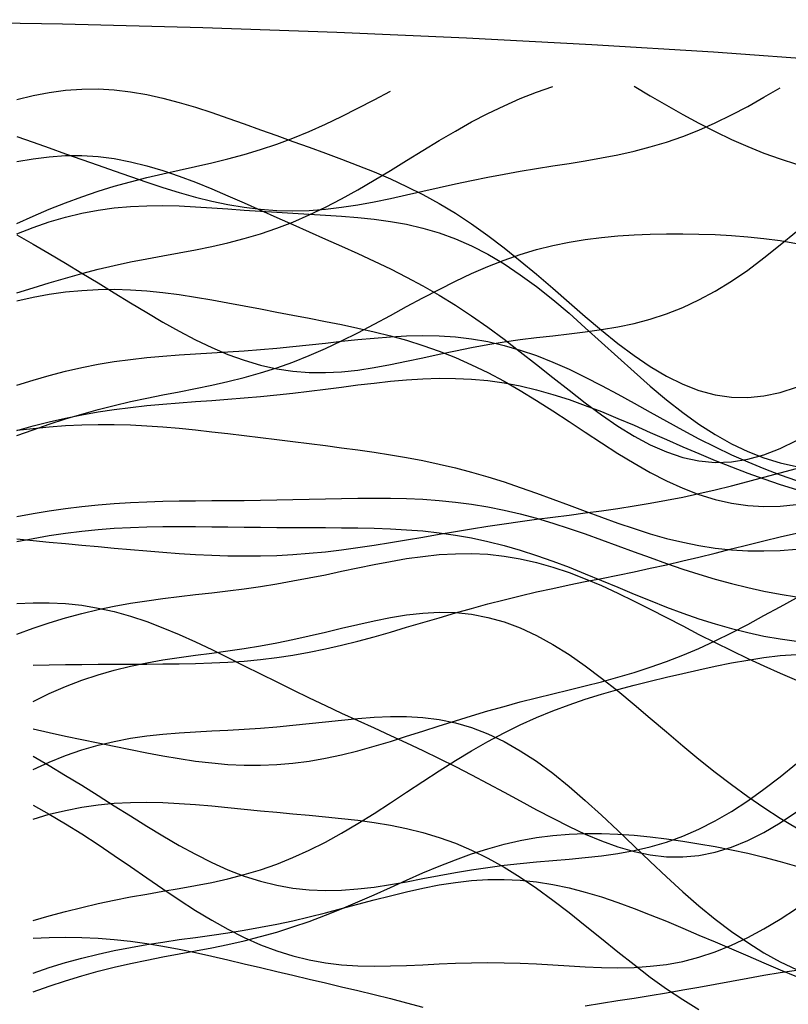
# Model space of a CAD drawing. Extents: x -15.9 to 15.9, y -4.2 to 4.2.
# Tile 9 of 13: x 2.1 to 5.7, y -0.3 to 4.2. Entities that reach past the tile are written whole.
import ezdxf

# ---------------------------------------------------------------- set-up
doc = ezdxf.new("R2010")
doc.units = 0

msp = doc.modelspace()

# ---------------------------------------------------------------- linework, layer by layer
at = {"layer": 'CNC'}
for points in [[(5.87822, 4.01051), (5.33394, 4.05008), (4.77402, 4.08508), (4.19718, 4.11549), (3.60147, 4.14126), (2.98389, 4.16238), (2.33943, 4.17883), (1.65885, 4.19059), (0.92078, 4.19765), (0, 4.2), (-0.92078, 4.19765), (-1.65885, 4.19059), (-2.33943, 4.17883)], [(2.129, 2.9436), (2.2037, 2.96707), (2.2784, 2.99022), (2.3531, 3.01244), (2.4278, 3.0333), (2.50251, 3.05253), (2.57721, 3.07007), (2.65191, 3.08607), (2.72661, 3.10081), (2.80131, 3.11475), (2.87601, 3.12845), (2.95072, 3.14254), (3.02542, 3.1577), (3.10012, 3.17459), (3.17482, 3.19381), (3.24952, 3.21587), (3.32422, 3.24116), (3.39893, 3.26991), (3.47363, 3.3022), (3.54833, 3.3379), (3.62303, 3.37676), (3.69773, 3.41833), (3.77243, 3.46206), (3.84714, 3.50727), (3.92184, 3.55323), (3.99654, 3.59918), (4.07124, 3.64436), (4.14594, 3.68807), (4.22064, 3.72968), (4.29535, 3.76869), (4.37005, 3.80471), (4.44475, 3.83751), (4.51945, 3.86701), (4.59415, 3.89326)], [(4.96766, 3.89392), (5.04236, 3.84995), (5.11706, 3.80653), (5.19177, 3.76429), (5.26647, 3.72378), (5.34117, 3.68549), (5.41587, 3.64976), (5.49057, 3.61686), (5.56527, 3.58692), (5.63998, 3.56), (5.71468, 3.53606)], [(2.129, 3.66338), (2.2037, 3.6367), (2.2784, 3.61026), (2.3531, 3.58387), (2.4278, 3.55744), (2.50251, 3.53099), (2.57721, 3.50464), (2.65191, 3.47859), (2.72661, 3.45318), (2.80131, 3.42878), (2.87601, 3.40585), (2.95072, 3.38484), (3.02542, 3.36623), (3.10012, 3.35044), (3.17482, 3.33784), (3.24952, 3.32873), (3.32422, 3.32328), (3.39893, 3.32155), (3.47363, 3.32348), (3.54833, 3.32888), (3.62303, 3.33745), (3.69773, 3.34876), (3.77243, 3.36234), (3.84714, 3.37763), (3.92184, 3.39408), (3.99654, 3.41113), (4.07124, 3.42826), (4.14594, 3.44503), (4.22064, 3.46109), (4.29535, 3.47622), (4.37005, 3.49031), (4.44475, 3.50342), (4.51945, 3.51572), (4.59415, 3.52752), (4.66885, 3.53924), (4.74356, 3.55137), (4.81826, 3.56447), (4.89296, 3.57911), (4.96766, 3.59586), (5.04236, 3.61522), (5.11706, 3.63763), (5.19177, 3.6634), (5.26647, 3.69271), (5.34117, 3.72557), (5.41587, 3.76185), (5.49057, 3.80125), (5.56527, 3.8433), (5.63998, 3.88741)], [(2.129, 3.83336), (2.2037, 3.85153), (2.2784, 3.86581), (2.3531, 3.87576), (2.4278, 3.8811), (2.50251, 3.88169), (2.57721, 3.87756), (2.65191, 3.86891), (2.72661, 3.85609), (2.80131, 3.83955), (2.87601, 3.81984), (2.95072, 3.79756), (3.02542, 3.77333), (3.10012, 3.74772), (3.17482, 3.72126), (3.24952, 3.69437), (3.32422, 3.66733), (3.39893, 3.6403), (3.47363, 3.61326), (3.54833, 3.58604), (3.62303, 3.55836), (3.69773, 3.52978), (3.77243, 3.49981), (3.84714, 3.46787), (3.92184, 3.43341), (3.99654, 3.39589), (4.07124, 3.35487), (4.14594, 3.31002), (4.22064, 3.26117), (4.29535, 3.20835), (4.37005, 3.15178), (4.44475, 3.0919), (4.51945, 3.02937), (4.59415, 2.96503), (4.66885, 2.89991), (4.74356, 2.83514), (4.81826, 2.77198), (4.89296, 2.71172), (4.96766, 2.65563), (5.04236, 2.60493), (5.11706, 2.56073), (5.19177, 2.52398), (5.26647, 2.49545), (5.34117, 2.47567), (5.41587, 2.46495), (5.49057, 2.46336), (5.56527, 2.47072), (5.63998, 2.48665), (5.71468, 2.51055)], [(2.129, 3.26353), (2.2037, 3.29683), (2.2784, 3.32869), (2.3531, 3.35862), (2.4278, 3.38629), (2.50251, 3.41154), (2.57721, 3.43442), (2.65191, 3.45512), (2.72661, 3.47399), (2.80131, 3.49153), (2.87601, 3.50831), (2.95072, 3.52497), (3.02542, 3.54218), (3.10012, 3.56057), (3.17482, 3.58072), (3.24952, 3.60311), (3.32422, 3.62808), (3.39893, 3.65583), (3.47363, 3.6864), (3.54833, 3.71964), (3.62303, 3.75524), (3.69773, 3.79274), (3.77243, 3.83156), (3.84714, 3.87099)], [(2.129, 3.5474), (2.2037, 3.5607), (2.2784, 3.57007), (2.3531, 3.57503), (2.4278, 3.57528), (2.50251, 3.57068), (2.57721, 3.56124), (2.65191, 3.54714), (2.72661, 3.52872), (2.80131, 3.50643), (2.87601, 3.48083), (2.95072, 3.45253), (3.02542, 3.42215), (3.10012, 3.39031), (3.17482, 3.35757), (3.24952, 3.32437), (3.32422, 3.29106), (3.39893, 3.25784), (3.47363, 3.22478), (3.54833, 3.19177), (3.62303, 3.15858), (3.69773, 3.12489), (3.77243, 3.09026), (3.84714, 3.05421), (3.92184, 3.01626), (3.99654, 2.97597), (4.07124, 2.93294), (4.14594, 2.88694), (4.22064, 2.83785), (4.29535, 2.78576), (4.37005, 2.73091), (4.44475, 2.6738), (4.51945, 2.61509), (4.59415, 2.55562), (4.66885, 2.49642), (4.74356, 2.43861), (4.81826, 2.3834), (4.89296, 2.33203), (4.96766, 2.28572), (5.04236, 2.2456), (5.11706, 2.21271), (5.19177, 2.18789), (5.26647, 2.1718), (5.34117, 2.16488), (5.41587, 2.16732), (5.49057, 2.17904), (5.56527, 2.19975), (5.63998, 2.22894), (5.71468, 2.26589)], [(2.129, 3.21492), (2.2037, 3.24431), (2.2784, 3.27027), (2.3531, 3.29245), (2.4278, 3.31066), (2.50251, 3.32484), (2.57721, 3.33509), (2.65191, 3.34167), (2.72661, 3.34493), (2.80131, 3.34537), (2.87601, 3.34353), (2.95072, 3.33998), (3.02542, 3.3353), (3.10012, 3.33001), (3.17482, 3.32457), (3.24952, 3.31929), (3.32422, 3.31438), (3.39893, 3.30985), (3.47363, 3.30557), (3.54833, 3.30126), (3.62303, 3.29644), (3.69773, 3.29056), (3.77243, 3.28293), (3.84714, 3.2728), (3.92184, 3.25944), (3.99654, 3.24211), (4.07124, 3.22015), (4.14594, 3.19301), (4.22064, 3.16032), (4.29535, 3.12184), (4.37005, 3.07759), (4.44475, 3.02776), (4.51945, 2.97278), (4.59415, 2.91327), (4.66885, 2.85005), (4.74356, 2.78409), (4.81826, 2.71648), (4.89296, 2.64837), (4.96766, 2.58095), (5.04236, 2.51541), (5.11706, 2.45284), (5.19177, 2.39426), (5.26647, 2.34052), (5.34117, 2.29234), (5.41587, 2.25023), (5.49057, 2.21451), (5.56527, 2.18532), (5.63998, 2.16262), (5.71468, 2.14622)], [(2.129, 3.21073), (2.2037, 3.16792), (2.2784, 3.1245), (2.3531, 3.08034), (2.4278, 3.03545), (2.50251, 2.98994), (2.57721, 2.94412), (2.65191, 2.8984), (2.72661, 2.85331), (2.80131, 2.8095), (2.87601, 2.76767), (2.95072, 2.72855), (3.02542, 2.69284), (3.10012, 2.66121), (3.17482, 2.63421), (3.24952, 2.61227), (3.32422, 2.59566), (3.39893, 2.58448), (3.47363, 2.57863), (3.54833, 2.57784), (3.62303, 2.58166), (3.69773, 2.5895), (3.77243, 2.60065), (3.84714, 2.61432), (3.92184, 2.62969), (3.99654, 2.64595), (4.07124, 2.66235), (4.14594, 2.67824), (4.22064, 2.69312), (4.29535, 2.70664), (4.37005, 2.71866), (4.44475, 2.72924), (4.51945, 2.73863), (4.59415, 2.74726), (4.66885, 2.75574), (4.74356, 2.76481), (4.81826, 2.77527), (4.89296, 2.78798), (4.96766, 2.80379), (5.04236, 2.8235), (5.11706, 2.84777), (5.19177, 2.87713), (5.26647, 2.91193), (5.34117, 2.95231), (5.41587, 2.99817), (5.49057, 3.0492), (5.56527, 3.10487), (5.63998, 3.16443), (5.71468, 3.227)], [(2.129, 2.28812), (2.2037, 2.31448), (2.2784, 2.34009), (2.3531, 2.36444), (2.4278, 2.38715), (2.50251, 2.40802), (2.57721, 2.42704), (2.65191, 2.44435), (2.72661, 2.46025), (2.80131, 2.47516), (2.87601, 2.48962), (2.95072, 2.50421), (3.02542, 2.51956), (3.10012, 2.53627), (3.17482, 2.55489), (3.24952, 2.5759), (3.32422, 2.59963), (3.39893, 2.6263), (3.47363, 2.65596), (3.54833, 2.6885), (3.62303, 2.72368), (3.69773, 2.76107), (3.77243, 2.80016), (3.84714, 2.84033), (3.92184, 2.88088), (3.99654, 2.92111), (4.07124, 2.9603), (4.14594, 2.99779), (4.22064, 3.03299), (4.29535, 3.0654), (4.37005, 3.09464), (4.44475, 3.12048), (4.51945, 3.14281), (4.59415, 3.16163), (4.66885, 3.17709), (4.74356, 3.18943), (4.81826, 3.19893), (4.89296, 3.20594), (4.96766, 3.21082), (5.04236, 3.21387), (5.11706, 3.21537), (5.19177, 3.21551), (5.26647, 3.21437), (5.34117, 3.21192), (5.41587, 3.20802), (5.49057, 3.20238), (5.56527, 3.19465), (5.63998, 3.18436), (5.71468, 3.171)], [(2.129, 2.90774), (2.2037, 2.92408), (2.2784, 2.9377), (2.3531, 2.94829), (2.4278, 2.95568), (2.50251, 2.95978), (2.57721, 2.96063), (2.65191, 2.95838), (2.72661, 2.9533), (2.80131, 2.94571), (2.87601, 2.93601), (2.95072, 2.92463), (3.02542, 2.91199), (3.10012, 2.89851), (3.17482, 2.88452), (3.24952, 2.87032), (3.32422, 2.85607), (3.39893, 2.84184), (3.47363, 2.82758), (3.54833, 2.81314), (3.62303, 2.79824), (3.69773, 2.78254), (3.77243, 2.76561), (3.84714, 2.74699), (3.92184, 2.72623), (3.99654, 2.70288), (4.07124, 2.67656), (4.14594, 2.64698), (4.22064, 2.61398), (4.29535, 2.57751), (4.37005, 2.53769), (4.44475, 2.49479), (4.51945, 2.44926), (4.59415, 2.40167), (4.66885, 2.35272), (4.74356, 2.30324), (4.81826, 2.25412), (4.89296, 2.20627), (4.96766, 2.16065), (5.04236, 2.11815), (5.11706, 2.0796), (5.19177, 2.04573), (5.26647, 2.01714), (5.34117, 1.99429), (5.41587, 1.97747), (5.49057, 1.96681), (5.56527, 1.96228), (5.63998, 1.96369), (5.71468, 1.97071)], [(2.129, 2.51913), (2.2037, 2.54306), (2.2784, 2.56488), (2.3531, 2.58439), (2.4278, 2.60147), (2.50251, 2.6161), (2.57721, 2.62839), (2.65191, 2.63852), (2.72661, 2.64678), (2.80131, 2.65351), (2.87601, 2.6591), (2.95072, 2.66398), (3.02542, 2.66853), (3.10012, 2.67314), (3.17482, 2.67813), (3.24952, 2.68372), (3.32422, 2.69004), (3.39893, 2.69712), (3.47363, 2.70486), (3.54833, 2.71306), (3.62303, 2.72137), (3.69773, 2.7294), (3.77243, 2.73663), (3.84714, 2.74253), (3.92184, 2.74652), (3.99654, 2.74803), (4.07124, 2.74654), (4.14594, 2.74157), (4.22064, 2.73275), (4.29535, 2.7198), (4.37005, 2.70259), (4.44475, 2.68111), (4.51945, 2.65548), (4.59415, 2.62597), (4.66885, 2.59297), (4.74356, 2.55697), (4.81826, 2.51854), (4.89296, 2.47832), (4.96766, 2.43699), (5.04236, 2.3952), (5.11706, 2.35362), (5.19177, 2.31282), (5.26647, 2.27336), (5.34117, 2.23565), (5.41587, 2.20006), (5.49057, 2.16682), (5.56527, 2.13608), (5.63998, 2.10789), (5.71468, 2.08223)], [(2.129, 2.31163), (2.2037, 2.33232), (2.2784, 2.35133), (2.3531, 2.36847), (2.4278, 2.38365), (2.50251, 2.39686), (2.57721, 2.40817), (2.65191, 2.41776), (2.72661, 2.42585), (2.80131, 2.43276), (2.87601, 2.4388), (2.95072, 2.44433), (3.02542, 2.4497), (3.10012, 2.45523), (3.17482, 2.46119), (3.24952, 2.46778), (3.32422, 2.47513), (3.39893, 2.48325), (3.47363, 2.49208), (3.54833, 2.50144), (3.62303, 2.51107), (3.69773, 2.52062), (3.77243, 2.52968), (3.84714, 2.53778), (3.92184, 2.54444), (3.99654, 2.54918), (4.07124, 2.55154), (4.14594, 2.5511), (4.22064, 2.54754), (4.29535, 2.54059), (4.37005, 2.5301), (4.44475, 2.51603), (4.51945, 2.49845), (4.59415, 2.47754), (4.66885, 2.45357), (4.74356, 2.42691), (4.81826, 2.39799), (4.89296, 2.3673), (4.96766, 2.33535), (5.04236, 2.30266), (5.11706, 2.26973), (5.19177, 2.23702), (5.26647, 2.20494), (5.34117, 2.17383), (5.41587, 2.14397), (5.49057, 2.11554), (5.56527, 2.08865), (5.63998, 2.06336), (5.71468, 2.03965)], [(2.129, 2.31217), (2.2037, 2.32099), (2.2784, 2.32823), (2.3531, 2.33371), (2.4278, 2.33732), (2.50251, 2.339), (2.57721, 2.33878), (2.65191, 2.33674), (2.72661, 2.33303), (2.80131, 2.32784), (2.87601, 2.3214), (2.95072, 2.31396), (3.02542, 2.30575), (3.10012, 2.29703), (3.17482, 2.288), (3.24952, 2.27881), (3.32422, 2.26958), (3.39893, 2.26036), (3.47363, 2.25112), (3.54833, 2.24178), (3.62303, 2.23219), (3.69773, 2.22215), (3.77243, 2.21145), (3.84714, 2.19981), (3.92184, 2.18699), (3.99654, 2.17275), (4.07124, 2.15686), (4.14594, 2.13919), (4.22064, 2.11963), (4.29535, 2.09818), (4.37005, 2.07492), (4.44475, 2.05001), (4.51945, 2.02371), (4.59415, 1.99636), (4.66885, 1.96838), (4.74356, 1.94025), (4.81826, 1.91247), (4.89296, 1.88559), (4.96766, 1.86014), (5.04236, 1.83665), (5.11706, 1.81558), (5.19177, 1.79735), (5.26647, 1.7823), (5.34117, 1.77068), (5.41587, 1.76264), (5.49057, 1.75826), (5.56527, 1.75748), (5.63998, 1.76018), (5.71468, 1.76617)], [(2.129, 1.81372), (2.2037, 1.80598), (2.2784, 1.79864), (2.3531, 1.79155), (2.4278, 1.78459), (2.50251, 1.77769), (2.57721, 1.77086), (2.65191, 1.76415), (2.72661, 1.75769), (2.80131, 1.75162), (2.87601, 1.74615), (2.95072, 1.74149), (3.02542, 1.73785), (3.10012, 1.73544), (3.17482, 1.73446), (3.24952, 1.73505), (3.32422, 1.7373), (3.39893, 1.74127), (3.47363, 1.74694), (3.54833, 1.75423), (3.62303, 1.763), (3.69773, 1.77307), (3.77243, 1.78421), (3.84714, 1.79617), (3.92184, 1.80867), (3.99654, 1.82145), (4.07124, 1.83426), (4.14594, 1.84689), (4.22064, 1.85915), (4.29535, 1.87093), (4.37005, 1.88217), (4.44475, 1.89288), (4.51945, 1.90313), (4.59415, 1.91305), (4.66885, 1.92281), (4.74356, 1.93264), (4.81826, 1.94276), (4.89296, 1.95343), (4.96766, 1.96487), (5.04236, 1.97729), (5.11706, 1.99086), (5.19177, 2.00567), (5.26647, 2.02176), (5.34117, 2.03908), (5.41587, 2.0575), (5.49057, 2.07683), (5.56527, 2.09679), (5.63998, 2.11703), (5.71468, 2.13716)], [(2.129, 1.91622), (2.2037, 1.92989), (2.2784, 1.9422), (2.3531, 1.953), (2.4278, 1.96221), (2.50251, 1.96983), (2.57721, 1.9759), (2.65191, 1.98055), (2.72661, 1.98392), (2.80131, 1.98624), (2.87601, 1.98773), (2.95072, 1.98865), (3.02542, 1.98924), (3.10012, 1.98971), (3.17482, 1.99027), (3.24952, 1.99104), (3.32422, 1.9921), (3.39893, 1.99347), (3.47363, 1.99508), (3.54833, 1.99679), (3.62303, 1.99841), (3.69773, 1.99969), (3.77243, 2.00032), (3.84714, 1.99998), (3.92184, 1.99833), (3.99654, 1.99504), (4.07124, 1.9898), (4.14594, 1.98235), (4.22064, 1.9725), (4.29535, 1.9601), (4.37005, 1.94513), (4.44475, 1.92762), (4.51945, 1.90769), (4.59415, 1.88557), (4.66885, 1.86155), (4.74356, 1.83598), (4.81826, 1.80928), (4.89296, 1.78189), (4.96766, 1.75428), (5.04236, 1.7269), (5.11706, 1.70019), (5.19177, 1.67456), (5.26647, 1.65036), (5.34117, 1.62788), (5.41587, 1.60734), (5.49057, 1.5889), (5.56527, 1.57264), (5.63998, 1.55857), (5.71468, 1.54665)], [(2.129, 1.80105), (2.2037, 1.81543), (2.2784, 1.82827), (2.3531, 1.83938), (2.4278, 1.8487), (2.50251, 1.85619), (2.57721, 1.86191), (2.65191, 1.86598), (2.72661, 1.86859), (2.80131, 1.86995), (2.87601, 1.87031), (2.95072, 1.86996), (3.02542, 1.86916), (3.10012, 1.86815), (3.17482, 1.86715), (3.24952, 1.86629), (3.32422, 1.86568), (3.39893, 1.86531), (3.47363, 1.86512), (3.54833, 1.86498), (3.62303, 1.86465), (3.69773, 1.86388), (3.77243, 1.86233), (3.84714, 1.85964), (3.92184, 1.85547), (3.99654, 1.84945), (4.07124, 1.84127), (4.14594, 1.83065), (4.22064, 1.8174), (4.29535, 1.80138), (4.37005, 1.78259), (4.44475, 1.76109), (4.51945, 1.73705), (4.59415, 1.71074), (4.66885, 1.68252), (4.74356, 1.65281), (4.81826, 1.62209), (4.89296, 1.59089), (4.96766, 1.55973), (5.04236, 1.52915), (5.11706, 1.49965), (5.19177, 1.47169), (5.26647, 1.44567), (5.34117, 1.42192), (5.41587, 1.40068), (5.49057, 1.38211), (5.56527, 1.36629), (5.63998, 1.35323), (5.71468, 1.34285)], [(2.2037, 1.2331), (2.2784, 1.234), (2.3531, 1.23505), (2.4278, 1.23602), (2.50251, 1.23678), (2.57721, 1.23728), (2.65191, 1.23756), (2.72661, 1.23776), (2.80131, 1.23809), (2.87601, 1.2388), (2.95072, 1.24019), (3.02542, 1.24258), (3.10012, 1.24627), (3.17482, 1.25155), (3.24952, 1.25864), (3.32422, 1.26772), (3.39893, 1.27888), (3.47363, 1.29214), (3.54833, 1.30743), (3.62303, 1.3246), (3.69773, 1.34341), (3.77243, 1.36358), (3.84714, 1.38478), (3.92184, 1.40664), (3.99654, 1.4288), (4.07124, 1.45091), (4.14594, 1.47265), (4.22064, 1.49376), (4.29535, 1.51403), (4.37005, 1.53335), (4.44475, 1.55166), (4.51945, 1.56901), (4.59415, 1.58549), (4.66885, 1.60127), (4.74356, 1.61658), (4.81826, 1.63166), (4.89296, 1.64675), (4.96766, 1.66212), (5.04236, 1.67795), (5.11706, 1.69441), (5.19177, 1.71156), (5.26647, 1.72941), (5.34117, 1.74785), (5.41587, 1.76668), (5.49057, 1.7856), (5.56527, 1.80424), (5.63998, 1.82214), (5.71468, 1.83879)], [(2.129, 1.37508), (2.2037, 1.40209), (2.2784, 1.42707), (2.3531, 1.44978), (2.4278, 1.47009), (2.50251, 1.48798), (2.57721, 1.50355), (2.65191, 1.51702), (2.72661, 1.52868), (2.80131, 1.53891), (2.87601, 1.54816), (2.95072, 1.55688), (3.02542, 1.56551), (3.10012, 1.57449), (3.17482, 1.58416), (3.24952, 1.5948), (3.32422, 1.60658), (3.39893, 1.61955), (3.47363, 1.63363), (3.54833, 1.64861), (3.62303, 1.66416), (3.69773, 1.67986), (3.77243, 1.69519), (3.84714, 1.70955), (3.92184, 1.72232), (3.99654, 1.7329), (4.07124, 1.74067), (4.14594, 1.7451), (4.22064, 1.74572), (4.29535, 1.74219), (4.37005, 1.73427), (4.44475, 1.72186), (4.51945, 1.70499), (4.59415, 1.68385), (4.66885, 1.65872), (4.74356, 1.63), (4.81826, 1.59819), (4.89296, 1.56384), (4.96766, 1.52753), (5.04236, 1.48985), (5.11706, 1.45139), (5.19177, 1.41268), (5.26647, 1.37418), (5.34117, 1.33629), (5.41587, 1.29932), (5.49057, 1.26347), (5.56527, 1.22887), (5.63998, 1.19556), (5.71468, 1.16352)], [(2.2037, 0.93947), (2.2784, 0.92288), (2.3531, 0.90675), (2.4278, 0.89086), (2.50251, 0.87512), (2.57721, 0.85954), (2.65191, 0.84426), (2.72661, 0.82951), (2.80131, 0.8156), (2.87601, 0.80294), (2.95072, 0.79193), (3.02542, 0.78302), (3.10012, 0.77661), (3.17482, 0.77307), (3.24952, 0.77269), (3.32422, 0.77566), (3.39893, 0.78205), (3.47363, 0.79184), (3.54833, 0.80485), (3.62303, 0.82082), (3.69773, 0.83938), (3.77243, 0.86006), (3.84714, 0.88236), (3.92184, 0.90575), (3.99654, 0.9297), (4.07124, 0.95372), (4.14594, 0.97736), (4.22064, 1.00031), (4.29535, 1.02232), (4.37005, 1.04329), (4.44475, 1.06324), (4.51945, 1.08232), (4.59415, 1.10079), (4.66885, 1.11902), (4.74356, 1.13744), (4.81826, 1.15654), (4.89296, 1.17682), (4.96766, 1.19875), (5.04236, 1.22275), (5.11706, 1.24916), (5.19177, 1.2782), (5.26647, 1.30994), (5.34117, 1.34431), (5.41587, 1.38108), (5.49057, 1.41987), (5.56527, 1.46013), (5.63998, 1.5012), (5.71468, 1.5423)], [(2.129, 1.51597), (2.2037, 1.51957), (2.2784, 1.51965), (2.3531, 1.51581), (2.4278, 1.50775), (2.50251, 1.49533), (2.57721, 1.47855), (2.65191, 1.45759), (2.72661, 1.43274), (2.80131, 1.40442), (2.87601, 1.37313), (2.95072, 1.33945), (3.02542, 1.30397), (3.10012, 1.2673), (3.17482, 1.22998), (3.24952, 1.1925), (3.32422, 1.15525), (3.39893, 1.11852), (3.47363, 1.08245), (3.54833, 1.04709), (3.62303, 1.01236), (3.69773, 0.97809), (3.77243, 0.94402), (3.84714, 0.90986), (3.92184, 0.8753), (3.99654, 0.84005), (4.07124, 0.80387), (4.14594, 0.76661), (4.22064, 0.72824), (4.29535, 0.68886), (4.37005, 0.64873), (4.44475, 0.60825), (4.51945, 0.56797), (4.59415, 0.52861), (4.66885, 0.49095), (4.74356, 0.4559), (4.81826, 0.42438), (4.89296, 0.39736), (4.96766, 0.37572), (5.04236, 0.36031), (5.11706, 0.35183), (5.19177, 0.35084), (5.26647, 0.35771), (5.34117, 0.37261), (5.41587, 0.3955), (5.49057, 0.42611), (5.56527, 0.46399), (5.63998, 0.50848), (5.71468, 0.55877)], [(2.2037, 1.06586), (2.2784, 1.10213), (2.3531, 1.13482), (2.4278, 1.16372), (2.50251, 1.18883), (2.57721, 1.2103), (2.65191, 1.22845), (2.72661, 1.24372), (2.80131, 1.25669), (2.87601, 1.26799), (2.95072, 1.2783), (3.02542, 1.28828), (3.10012, 1.29853), (3.17482, 1.30959), (3.24952, 1.32183), (3.32422, 1.33549), (3.39893, 1.3506), (3.47363, 1.36704), (3.54833, 1.38446), (3.62303, 1.40235), (3.69773, 1.42006), (3.77243, 1.43678), (3.84714, 1.45164), (3.92184, 1.4637), (3.99654, 1.47205), (4.07124, 1.4758), (4.14594, 1.47417), (4.22064, 1.46652), (4.29535, 1.45236), (4.37005, 1.43142), (4.44475, 1.40361), (4.51945, 1.36909), (4.59415, 1.32818), (4.66885, 1.28145), (4.74356, 1.22959), (4.81826, 1.17346), (4.89296, 1.11398), (4.96766, 1.05215), (5.04236, 0.98898), (5.11706, 0.92542), (5.19177, 0.86238), (5.26647, 0.80065), (5.34117, 0.74088), (5.41587, 0.68361), (5.49057, 0.62919), (5.56527, 0.57786), (5.63998, 0.52969), (5.71468, 0.48466)], [(2.2037, 0.05876), (2.2784, 0.07965), (2.3531, 0.09985), (2.4278, 0.11886), (2.50251, 0.1364), (2.57721, 0.1524), (2.65191, 0.16697), (2.72661, 0.18041), (2.80131, 0.1932), (2.87601, 0.20591), (2.95072, 0.21923), (3.02542, 0.23385), (3.10012, 0.25046), (3.17482, 0.26972), (3.24952, 0.29214), (3.32422, 0.31816), (3.39893, 0.348), (3.47363, 0.38174), (3.54833, 0.41927), (3.62303, 0.4603), (3.69773, 0.50436), (3.77243, 0.55087), (3.84714, 0.59912), (3.92184, 0.64833), (3.99654, 0.6977), (4.07124, 0.74645), (4.14594, 0.79385), (4.22064, 0.83924), (4.29535, 0.88212), (4.37005, 0.92209), (4.44475, 0.95895), (4.51945, 0.99263), (4.59415, 1.0232), (4.66885, 1.05089), (4.74356, 1.076), (4.81826, 1.09893), (4.89296, 1.1201), (4.96766, 1.1399), (5.04236, 1.15872), (5.11706, 1.1768), (5.19177, 1.19432), (5.26647, 1.21126), (5.34117, 1.22748), (5.41587, 1.24266), (5.49057, 1.25631), (5.56527, 1.26781), (5.63998, 1.27642), (5.71468, 1.28129)], [(2.2037, 0.75285), (2.2784, 0.78681), (2.3531, 0.81685), (2.4278, 0.84278), (2.50251, 0.86456), (2.57721, 0.88235), (2.65191, 0.89645), (2.72661, 0.90731), (2.80131, 0.91549), (2.87601, 0.92161), (2.95072, 0.92635), (3.02542, 0.93035), (3.10012, 0.93422), (3.17482, 0.93845), (3.24952, 0.94342), (3.32422, 0.94933), (3.39893, 0.95621), (3.47363, 0.96389), (3.54833, 0.97203), (3.62303, 0.98008), (3.69773, 0.98738), (3.77243, 0.9931), (3.84714, 0.99638), (3.92184, 0.9963), (3.99654, 0.99195), (4.07124, 0.9825), (4.14594, 0.96722), (4.22064, 0.94556), (4.29535, 0.91712), (4.37005, 0.88174), (4.44475, 0.83948), (4.51945, 0.79064), (4.59415, 0.73572), (4.66885, 0.67547), (4.74356, 0.61076), (4.81826, 0.54263), (4.89296, 0.47222), (4.96766, 0.4007), (5.04236, 0.32924), (5.11706, 0.25898), (5.19177, 0.19095), (5.26647, 0.12607), (5.34117, 0.06509), (5.41587, 0.00861), (5.49057, -0.04298), (5.56527, -0.08944), (5.63998, -0.13071), (5.71468, -0.16686)], [(2.2037, 0.81457), (2.2784, 0.77075), (2.3531, 0.72595), (2.4278, 0.68019), (2.50251, 0.63364), (2.57721, 0.5866), (2.65191, 0.53953), (2.72661, 0.49297), (2.80131, 0.44758), (2.87601, 0.40408), (2.95072, 0.36321), (3.02542, 0.32568), (3.10012, 0.29216), (3.17482, 0.26322), (3.24952, 0.23928), (3.32422, 0.22062), (3.39893, 0.20735), (3.47363, 0.19937), (3.54833, 0.19642), (3.62303, 0.19806), (3.69773, 0.20369), (3.77243, 0.21262), (3.84714, 0.22407), (3.92184, 0.23721), (3.99654, 0.25125), (4.07124, 0.26543), (4.14594, 0.27912), (4.22064, 0.2918), (4.29535, 0.30314), (4.37005, 0.31297), (4.44475, 0.32137), (4.51945, 0.32856), (4.59415, 0.33498), (4.66885, 0.34123), (4.74356, 0.34803), (4.81826, 0.35618), (4.89296, 0.36655), (4.96766, 0.37998), (5.04236, 0.39725), (5.11706, 0.41906), (5.19177, 0.44594), (5.26647, 0.47826), (5.34117, 0.51618), (5.41587, 0.55962), (5.49057, 0.60832), (5.56527, 0.66177), (5.63998, 0.71928), (5.71468, 0.77999)], [(2.2037, 0.52531), (2.2784, 0.54684), (2.3531, 0.56498), (2.4278, 0.57953), (2.50251, 0.59043), (2.57721, 0.59778), (2.65191, 0.60177), (2.72661, 0.60273), (2.80131, 0.60108), (2.87601, 0.59729), (2.95072, 0.59187), (3.02542, 0.58534), (3.10012, 0.57814), (3.17482, 0.57069), (3.24952, 0.56327), (3.32422, 0.55606), (3.39893, 0.5491), (3.47363, 0.54226), (3.54833, 0.53531), (3.62303, 0.52786), (3.69773, 0.51941), (3.77243, 0.50939), (3.84714, 0.49716), (3.92184, 0.48208), (3.99654, 0.46353), (4.07124, 0.44095), (4.14594, 0.41391), (4.22064, 0.38208), (4.29535, 0.34532), (4.37005, 0.30365), (4.44475, 0.25729), (4.51945, 0.20665), (4.59415, 0.15234), (4.66885, 0.0951), (4.74356, 0.03582), (4.81826, -0.02451), (4.89296, -0.08483), (4.96766, -0.14406), (5.04236, -0.20115), (5.11706, -0.2551), (5.19177, -0.30503), (5.26647, -0.35017)], [(2.2037, 0.58956), (2.2784, 0.54764), (2.3531, 0.50329), (2.4278, 0.45666), (2.50251, 0.40802), (2.57721, 0.3578), (2.65191, 0.30654), (2.72661, 0.25491), (2.80131, 0.20365), (2.87601, 0.15355), (2.95072, 0.10543), (3.02542, 0.06007), (3.10012, 0.01819), (3.17482, -0.01957), (3.24952, -0.05275), (3.32422, -0.08099), (3.39893, -0.10416), (3.47363, -0.12229), (3.54833, -0.1356), (3.62303, -0.14448), (3.69773, -0.14945), (3.77243, -0.15119), (3.84714, -0.15044), (3.92184, -0.14797), (3.99654, -0.14456), (4.07124, -0.14094), (4.14594, -0.13776), (4.22064, -0.13553), (4.29535, -0.1346), (4.37005, -0.13516), (4.44475, -0.1372), (4.51945, -0.14052), (4.59415, -0.14474), (4.66885, -0.14933), (4.74356, -0.15361), (4.81826, -0.15682), (4.89296, -0.15815), (4.96766, -0.15678), (5.04236, -0.15191), (5.11706, -0.14285), (5.19177, -0.12901), (5.26647, -0.10997), (5.34117, -0.08547), (5.41587, -0.05544), (5.49057, -0.02004), (5.56527, 0.02043), (5.63998, 0.06545), (5.71468, 0.11438)], [(2.2037, -0.26889), (2.2784, -0.24276), (2.3531, -0.21817), (2.4278, -0.1954), (2.50251, -0.17459), (2.57721, -0.15572), (2.65191, -0.13863), (2.72661, -0.12302), (2.80131, -0.1085), (2.87601, -0.09458), (2.95072, -0.08072), (3.02542, -0.06638), (3.10012, -0.05101), (3.17482, -0.03414), (3.24952, -0.01537), (3.32422, 0.00561), (3.39893, 0.02896), (3.47363, 0.05471), (3.54833, 0.08275), (3.62303, 0.11282), (3.69773, 0.14456), (3.77243, 0.17746), (3.84714, 0.21095), (3.92184, 0.2444), (3.99654, 0.27716), (4.07124, 0.30857), (4.14594, 0.33801), (4.22064, 0.36495), (4.29535, 0.38892), (4.37005, 0.40957), (4.44475, 0.42666), (4.51945, 0.44009), (4.59415, 0.44986), (4.66885, 0.45609), (4.74356, 0.45899), (4.81826, 0.45883), (4.89296, 0.45595), (4.96766, 0.45067), (5.04236, 0.44334), (5.11706, 0.43424), (5.19177, 0.42361), (5.26647, 0.4116), (5.34117, 0.39829), (5.41587, 0.38363), (5.49057, 0.36751), (5.56527, 0.34973), (5.63998, 0.32999), (5.71468, 0.30799)], [(2.2037, -0.18285), (2.2784, -0.1579), (2.3531, -0.13496), (2.4278, -0.11421), (2.50251, -0.09565), (2.57721, -0.07922), (2.65191, -0.0647), (2.72661, -0.05182), (2.80131, -0.04019), (2.87601, -0.02938), (2.95072, -0.01895), (3.02542, -0.00844), (3.10012, 0.00259), (3.17482, 0.01451), (3.24952, 0.0276), (3.32422, 0.04205), (3.39893, 0.05795), (3.47363, 0.07525), (3.54833, 0.09377), (3.62303, 0.11322), (3.69773, 0.13321), (3.77243, 0.15325), (3.84714, 0.17277), (3.92184, 0.1912), (3.99654, 0.20791), (4.07124, 0.22232), (4.14594, 0.23388), (4.22064, 0.24212), (4.29535, 0.24667), (4.37005, 0.24723), (4.44475, 0.24368), (4.51945, 0.23597), (4.59415, 0.22419), (4.66885, 0.20857), (4.74356, 0.18939), (4.81826, 0.16704), (4.89296, 0.14196), (4.96766, 0.11463), (5.04236, 0.08552), (5.11706, 0.05509), (5.19177, 0.02378), (5.26647, -0.00805), (5.34117, -0.04012), (5.41587, -0.07219), (5.49057, -0.10413), (5.56527, -0.13588), (5.63998, -0.16745), (5.71468, -0.19889)], [(2.2037, -0.02309), (2.2784, -0.0196), (2.3531, -0.0183), (2.4278, -0.01935), (2.50251, -0.02283), (2.57721, -0.02872), (2.65191, -0.03694), (2.72661, -0.04732), (2.80131, -0.05964), (2.87601, -0.07363), (2.95072, -0.08896), (3.02542, -0.10534), (3.10012, -0.12244), (3.17482, -0.13999), (3.24952, -0.15775), (3.32422, -0.17554), (3.39893, -0.19324), (3.47363, -0.21081), (3.54833, -0.22828), (3.62303, -0.24574), (3.69773, -0.26334), (3.77243, -0.28128), (3.84714, -0.29978), (3.92184, -0.31905), (3.99654, -0.33931)], [(4.74356, -0.33333), (4.81826, -0.32137), (4.89296, -0.30954), (4.96766, -0.29765), (5.04236, -0.28554), (5.11706, -0.27309), (5.19177, -0.26024), (5.26647, -0.24701), (5.34117, -0.23348), (5.41587, -0.2198), (5.49057, -0.20621), (5.56527, -0.19302), (5.63998, -0.18058), (5.71468, -0.1693)]]:
    msp.add_lwpolyline(points, dxfattribs=at)

doc.saveas('drawing.dxf')
